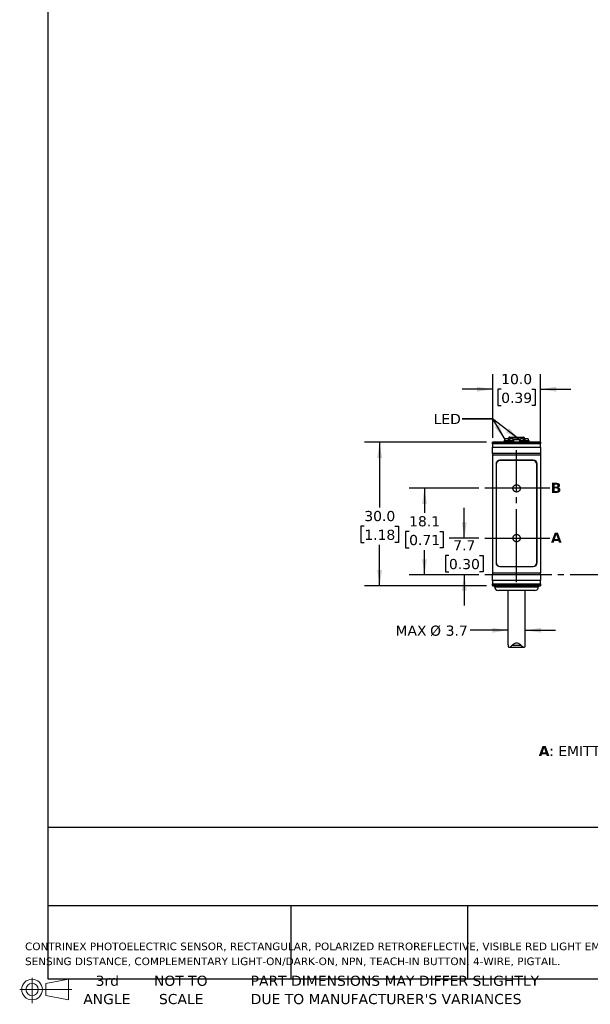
# Model space of a CAD drawing. Header units: millimetres. Extents: x 7 to 546, y 7 to 419.
# Tile 1 of 6: x 7 to 126, y 7 to 213. Entities that reach past the tile are written whole.
import ezdxf

# ---------------------------------------------------------------- set-up
doc = ezdxf.new("R2010")
doc.units = ezdxf.units.MM
doc.linetypes.add('SLD-Center', pattern=[19.05, 15.24, -1.27, 1.27, -1.27])
doc.linetypes.add('SLD-Solid', pattern=[0])
doc.layers.add('CENTER', color=40, linetype='SLD-Center')
doc.layers.add('DIMENSIONS', color=140, linetype='SLD-Solid', lineweight=25)
doc.layers.add('TEXT', color=140, linetype='SLD-Solid', lineweight=25)
doc.styles.add('SLDTEXTSTYLE0', font='VERDANAB.TTF')
doc.styles.add('SLDTEXTSTYLE1', font='VERDANA.TTF')
doc.styles.get("Standard").update_dxf_attribs({"font": 'VERDANA.TTF'})
doc.dimstyles.new('SLDDIMSTYLE0', dxfattribs={"dimtxt": 2.158008, "dimasz": 3.302, "dimexe": 0, "dimexo": 0.0625, "dimgap": 0.539502, "dimtad": 0, "dimtih": 1, "dimtoh": 1, "dimrnd": 1e-09, "dimzin": 12, "dimdsep": 46, "dimtxsty": 'SLDTEXTSTYLE1', "dimsah": 1, "dimcen": 0.09, "dimadec": 0, "dimazin": 3, "dimtfac": 1, "dimtmove": 0, "dimatfit": 0, "dimfxl": 0, "dimfrac": 2, "dimtolj": 1, "dimtzin": 12, "dimarcsym": 0})
doc.dimstyles.new('SLDDIMSTYLE1', dxfattribs={"dimtxt": 2.158008, "dimasz": 3.302, "dimexe": 0, "dimexo": 0.0625, "dimgap": 0.539502, "dimtad": 0, "dimtih": 1, "dimtoh": 1, "dimrnd": 1e-09, "dimzin": 12, "dimdsep": 46, "dimtxsty": 'SLDTEXTSTYLE1', "dimsah": 1, "dimcen": 0.09, "dimadec": 0, "dimazin": 3, "dimtfac": 1, "dimtofl": 0, "dimtmove": 0, "dimatfit": 3, "dimfxl": 0, "dimfrac": 2, "dimtolj": 1, "dimtzin": 12, "dimarcsym": 0})
doc.dimstyles.new('SLDDIMSTYLE2', dxfattribs={"dimtxt": 2.158008, "dimasz": 3.302, "dimexe": 0, "dimexo": 0.0625, "dimgap": 0.539502, "dimtad": 0, "dimtih": 1, "dimtoh": 1, "dimrnd": 1e-09, "dimzin": 4, "dimdsep": 46, "dimtxsty": 'SLDTEXTSTYLE1', "dimsah": 1, "dimcen": 0.09, "dimadec": 0, "dimazin": 1, "dimtfac": 1, "dimtmove": 0, "dimatfit": 0, "dimfxl": 0, "dimfrac": 2, "dimtolj": 1, "dimtzin": 12, "dimarcsym": 0})
doc.dimstyles.new('SLDDIMSTYLE4', dxfattribs={"dimtxt": 2.158008, "dimasz": 3.302, "dimexe": 0, "dimexo": 0.0625, "dimgap": 0.539502, "dimtad": 0, "dimtih": 1, "dimtoh": 1, "dimrnd": 1e-09, "dimzin": 4, "dimdsep": 46, "dimtxsty": 'SLDTEXTSTYLE1', "dimsah": 1, "dimcen": 0.09, "dimadec": 0, "dimazin": 1, "dimtfac": 1, "dimtofl": 0, "dimtmove": 0, "dimatfit": 3, "dimfxl": 0, "dimfrac": 2, "dimtolj": 1, "dimtzin": 12, "dimarcsym": 0})
doc.dimstyles.new('SLDDIMSTYLE5', dxfattribs={"dimtxt": 0.18, "dimasz": 3.302, "dimexe": 0, "dimexo": 0.0625, "dimgap": 0, "dimtad": 0, "dimtih": 1, "dimtoh": 1, "dimdec": 0, "dimrnd": 1e-09, "dimzin": 0, "dimdsep": 46, "dimtxsty": 'Standard', "dimsah": 1, "dimcen": 0.09, "dimadec": 0, "dimazin": 0, "dimtfac": 3.302, "dimtdec": 0, "dimtofl": 0, "dimtmove": 0, "dimatfit": 3, "dimfxl": 0, "dimfrac": 2, "dimtolj": 1, "dimtzin": 0, "dimarcsym": 0})

# ---------------------------------------------------------------- blocks, each defined once
blk = doc.blocks.new('Block11')
at = {"color": 7, "linetype": 'SLD-Solid', "lineweight": 18}
for p, q in [((2.59, 5.31), (2.59, 0)), ((5.48, 4.17), (10.18, 5.03)), ((5.48, 1.6), (5.48, 4.17)), ((10.18, 5.03), (10.18, 0.73)), ((0, 2.88), (10.87, 2.88)), ((5.48, 1.6), (10.18, 0.73))]:
    blk.add_line(p, q, dxfattribs=at)
for radius in [2.15, 1.29]:
    blk.add_circle((2.59, 2.88), radius, dxfattribs=at)
blk = doc.blocks.new('Block12')
at = {"color": 7, "linetype": 'Continuous'}
blk.add_blockref('Block11', (0, 0), dxfattribs=at)
blk = doc.blocks.new('SW_NOTE_0')
at = {"layer": 'TEXT', "color": 0, "attachment_point": 1}
for s, insert, char_height, style in [('A', (0, 2.69), 2.12, 'SLDTEXTSTYLE0'), (': EMITTER AXIS      ', (2.19, 2.69), 2.1167, 'SLDTEXTSTYLE1'), ('B', (30.97, 2.69), 2.12, 'SLDTEXTSTYLE0'), (': RECEIVER AXIS', (33.12, 2.69), 2.1167, 'SLDTEXTSTYLE1')]:
    blk.add_mtext(s, dxfattribs=dict(at, insert=insert, char_height=char_height, style=style))
blk = doc.blocks.new('SW_NOTE_0_1')
at = {"layer": 'TEXT', "color": 0, "char_height": 1.5875, "attachment_point": 1, "style": 'SLDTEXTSTYLE1'}
for s, insert in [('CONTRINEX PHOTOELECTRIC SENSOR, RECTANGULAR, POLARIZED RETROREFLECTIVE, VISIBLE RED LIGHT EMISSION, 20-4200MM ', (0, 2.02)), ('SENSING DISTANCE, COMPLEMENTARY LIGHT-ON/DARK-ON, NPN, TEACH-IN BUTTON, 4-WIRE, PIGTAIL.', (0, -1.1))]:
    blk.add_mtext(s, dxfattribs=dict(at, insert=insert))
blk = doc.blocks.new('SW_NOTE_0_4')
at = {"layer": 'TEXT', "color": 0, "char_height": 2.1167, "attachment_point": 1, "style": 'SLDTEXTSTYLE1'}
for s, insert in [('PART DIMENSIONS MAY DIFFER SLIGHTLY ', (0, 2.69)), ("DUE TO MANUFACTURER'S VARIANCES", (0, -1.13))]:
    blk.add_mtext(s, dxfattribs=dict(at, insert=insert))
blk = doc.blocks.new('SW_NOTE_0_5')
at = {"layer": 'TEXT', "color": 0, "char_height": 2.117, "attachment_point": 2, "style": 'SLDTEXTSTYLE1'}
for s, insert in [('NOT TO', (5.26, 2.69)), ('SCALE', (5.35, -1.13))]:
    blk.add_mtext(s, dxfattribs=dict(at, insert=insert))
blk = doc.blocks.new('SW_NOTE_0_6')
at = {"layer": 'TEXT', "color": 0, "char_height": 2.117, "attachment_point": 2, "style": 'SLDTEXTSTYLE1'}
for s, insert in [('3rd', (2.32, 2.69)), ('ANGLE', (2.22, -1.13))]:
    blk.add_mtext(s, dxfattribs=dict(at, insert=insert))
blk = doc.blocks.new('_D')
at = {"layer": 'DIMENSIONS'}
for p, q in [((99.78, 104.71), (99.78, 111.06)), ((102.82, 104.71), (96.6, 104.71)), ((96.57, 101.09), (95.85, 101.09)), ((95.85, 101.09), (95.85, 97.66)), ((102.98, 101.09), (103.71, 101.09)), ((103.71, 101.09), (103.71, 97.66)), ((95.85, 97.66), (96.57, 97.66)), ((102.82, 97.01), (96.6, 97.01)), ((99.78, 97.01), (99.78, 90.66)), ((103.71, 97.66), (102.98, 97.66))]:
    blk.add_line(p, q, dxfattribs=at)
for points in [[(99.78, 104.71), (100.29, 108.01), (99.27, 108.01)], [(99.78, 97.01), (99.27, 93.71), (100.29, 93.71)]]:
    blk.add_solid(points, dxfattribs=at)
at = {"layer": 'DIMENSIONS', "char_height": 2.117, "attachment_point": 1, "style": 'SLDTEXTSTYLE1'}
for s, insert in [('7.7', (97.47, 104.26)), ('0.30', (96.57, 100.35))]:
    blk.add_mtext(s, dxfattribs=dict(at, insert=insert))
blk = doc.blocks.new('_D_1')
at = {"layer": 'DIMENSIONS'}
for p, q in [((102.82, 115.11), (88.28, 115.11)), ((91.46, 115.11), (91.46, 110.02)), ((88.25, 106.11), (87.52, 106.11)), ((87.52, 106.11), (87.52, 102.68)), ((94.66, 106.11), (95.39, 106.11)), ((95.39, 106.11), (95.39, 102.68)), ((87.52, 102.68), (88.25, 102.68)), ((91.46, 97.01), (91.46, 102.2)), ((95.39, 102.68), (94.66, 102.68)), ((102.82, 97.01), (88.28, 97.01))]:
    blk.add_line(p, q, dxfattribs=at)
for points in [[(91.46, 115.11), (90.95, 111.81), (91.96, 111.81)], [(91.46, 97.01), (91.96, 100.31), (90.95, 100.31)]]:
    blk.add_solid(points, dxfattribs=at)
at = {"layer": 'DIMENSIONS', "char_height": 2.117, "attachment_point": 1, "style": 'SLDTEXTSTYLE1'}
for s, insert in [('18.1', (88.25, 109.28)), ('0.71', (88.25, 105.37))]:
    blk.add_mtext(s, dxfattribs=dict(at, insert=insert))
blk = doc.blocks.new('_D_10')
at = {"layer": 'DIMENSIONS'}
for p, q in [((104.44, 124.76), (78.91, 124.76)), ((82.08, 124.76), (82.08, 111.12)), ((78.88, 107.2), (78.15, 107.2)), ((78.15, 107.2), (78.15, 103.77)), ((85.29, 107.2), (86.01, 107.2)), ((86.01, 107.2), (86.01, 103.77)), ((78.15, 103.77), (78.88, 103.77)), ((82.08, 94.76), (82.08, 103.29)), ((86.01, 103.77), (85.29, 103.77)), ((104.44, 94.76), (78.91, 94.76))]:
    blk.add_line(p, q, dxfattribs=at)
for points in [[(82.08, 124.76), (81.57, 121.46), (82.59, 121.46)], [(82.08, 94.76), (82.59, 98.06), (81.57, 98.06)]]:
    blk.add_solid(points, dxfattribs=at)
at = {"layer": 'DIMENSIONS', "char_height": 2.117, "attachment_point": 1, "style": 'SLDTEXTSTYLE1'}
for s, insert in [('30.0', (78.88, 110.38)), ('1.18', (78.88, 106.46))]:
    blk.add_mtext(s, dxfattribs=dict(at, insert=insert))
blk = doc.blocks.new('_D_11')
at = {"layer": 'DIMENSIONS'}
for p, q in [((108.91, 85.46), (100.99, 85.46)), ((112.51, 85.46), (118.86, 85.46))]:
    blk.add_line(p, q, dxfattribs=at)
for points in [[(108.91, 85.46), (105.61, 85.97), (105.61, 84.96)], [(112.51, 85.46), (115.81, 84.96), (115.81, 85.97)]]:
    blk.add_solid(points, dxfattribs=at)
at = {"layer": 'DIMENSIONS', "char_height": 2.117, "attachment_point": 1, "style": 'SLDTEXTSTYLE1'}
for s, insert in [('MAX ', (85.4, 86.44)), ('%%c', (92.63, 86.44)), ('3.7', (95.89, 86.44))]:
    blk.add_mtext(s, dxfattribs=dict(at, insert=insert))
blk = doc.blocks.new('_D_12')
at = {"layer": 'DIMENSIONS'}
for p, q in [((105.71, 125.65), (105.71, 138.98)), ((115.71, 123.78), (115.71, 138.98)), ((105.71, 135.81), (99.36, 135.81)), ((107.49, 135.81), (106.76, 135.81)), ((106.76, 135.81), (106.76, 132.38)), ((113.9, 135.81), (114.62, 135.81)), ((114.62, 135.81), (114.62, 132.38)), ((115.71, 135.81), (122.06, 135.81)), ((106.76, 132.38), (107.49, 132.38)), ((114.62, 132.38), (113.9, 132.38))]:
    blk.add_line(p, q, dxfattribs=at)
for points in [[(105.71, 135.81), (102.41, 136.32), (102.41, 135.3)], [(115.71, 135.81), (119.01, 135.3), (119.01, 136.32)]]:
    blk.add_solid(points, dxfattribs=at)
at = {"layer": 'DIMENSIONS', "char_height": 2.117, "attachment_point": 1, "style": 'SLDTEXTSTYLE1'}
for s, insert in [('10.0', (107.49, 138.98)), ('0.39', (107.49, 135.07))]:
    blk.add_mtext(s, dxfattribs=dict(at, insert=insert))

msp = doc.modelspace()

# ---------------------------------------------------------------- linework, layer by layer
for p, q in [((109.09, 125.707), (108.916, 125.407)), ((112.328, 125.707), (109.09, 125.707)), ((112.501, 125.407), (112.328, 125.707)), ((115.709, 124.757), (105.709, 124.757)), ((105.709, 124.757), (105.709, 124.724)), ((105.709, 124.724), (115.709, 124.724)), ((105.709, 124.384), (105.709, 124.724)), ((115.709, 124.384), (105.709, 124.384)), ((105.709, 124.384), (105.709, 123.672)), ((105.709, 123.672), (115.709, 123.672)), ((105.709, 122.382), (105.709, 123.672)), ((108.132, 125.077), (108.109, 125.032)), ((108.109, 125.032), (108.109, 124.757)), ((110.109, 125.032), (108.109, 125.032)), ((108.919, 125.407), (108.321, 125.407)), ((109.109, 125.077), (108.919, 125.407)), ((109.268, 125.354), (108.95, 125.354)), ((109.21, 125.254), (109.007, 125.254)), ((109.299, 125.407), (109.109, 125.077)), ((109.896, 125.407), (109.299, 125.407)), ((111.487, 125.354), (109.931, 125.354)), ((111.427, 125.254), (109.991, 125.254)), ((110.109, 125.032), (110.086, 125.077)), ((110.109, 124.757), (110.109, 125.032)), ((111.332, 125.077), (111.309, 125.032)), ((111.309, 125.032), (111.309, 124.757)), ((113.309, 125.032), (111.309, 125.032)), ((112.119, 125.407), (111.521, 125.407)), ((112.309, 125.077), (112.119, 125.407)), ((112.468, 125.354), (112.15, 125.354)), ((112.41, 125.254), (112.207, 125.254)), ((112.499, 125.407), (112.309, 125.077)), ((113.096, 125.407), (112.499, 125.407)), ((113.309, 125.032), (113.286, 125.077)), ((113.309, 124.757), (113.309, 125.032)), ((115.709, 124.757), (115.709, 124.724)), ((115.709, 124.724), (115.709, 124.384)), ((115.709, 123.672), (115.709, 124.384)), ((115.709, 123.672), (115.709, 122.382)), ((115.709, 122.382), (105.709, 122.382)), ((105.709, 122.382), (105.709, 122.127)), ((105.709, 122.127), (115.709, 122.127)), ((105.709, 122.127), (105.709, 97.387)), ((115.709, 122.382), (115.709, 122.127)), ((115.709, 122.127), (115.709, 97.387)), ((106.409, 120.157), (106.409, 99.557)), ((106.459, 120.107), (106.459, 99.607)), ((114.209, 120.957), (107.209, 120.957)), ((114.159, 120.907), (107.259, 120.907)), ((114.959, 99.607), (114.959, 120.107)), ((115.009, 99.557), (115.009, 120.157)), ((107.209, 98.757), (114.209, 98.757)), ((107.259, 98.807), (114.159, 98.807)), ((115.709, 97.387), (105.709, 97.387)), ((105.709, 97.387), (105.709, 97.132)), ((105.709, 97.132), (115.709, 97.132)), ((105.709, 95.842), (105.709, 97.132)), ((115.709, 97.132), (115.709, 97.387)), ((115.709, 97.132), (115.709, 95.842)), ((115.709, 95.842), (105.709, 95.842)), ((105.709, 95.842), (105.709, 95.13)), ((105.709, 95.13), (115.709, 95.13)), ((105.709, 94.79), (105.709, 95.13)), ((115.709, 94.79), (105.709, 94.79)), ((105.709, 94.79), (105.709, 94.757)), ((105.709, 94.757), (115.709, 94.757)), ((106.109, 94.757), (106.109, 94.557)), ((115.309, 94.557), (115.309, 94.757)), ((115.709, 95.13), (115.709, 95.842)), ((115.709, 95.13), (115.709, 94.79)), ((115.709, 94.79), (115.709, 94.757)), ((106.109, 94.557), (115.309, 94.557)), ((108.909, 93.757), (108.909, 82.412)), ((112.509, 82.412), (112.509, 93.757)), ((108.916, 82.412), (108.915, 82.247)), ((112.502, 82.247), (112.502, 82.412)), ((109.112, 81.907), (112.299, 81.907)), ((111.688, 82.247), (109.729, 82.247))]:
    msp.add_line(p, q)
for centre, radius, start, end in [((109.263, 125.607), 0.2, 90, 150), ((112.155, 125.607), 0.2, 30, 90), ((107.209, 120.157), 0.8, 90, 180), ((107.259, 120.107), 0.8, 90, 180), ((114.159, 120.107), 0.8, 0, 90), ((114.209, 120.157), 0.8, 0, 90), ((107.209, 99.557), 0.8, 180, 270), ((107.259, 99.607), 0.8, 180, 270), ((114.159, 99.607), 0.8, 270, 0), ((114.209, 99.557), 0.8, 270, 0), ((106.909, 94.557), 0.8, 180, 270), ((114.509, 94.557), 0.8, 270, 0)]:
    msp.add_arc(centre, radius, start, end)
for centre, start_param, end_param in [((109.109, 118.457), 0.3927394, 0.4949341), ((109.109, 118.457), 5.7882512, 5.8904459), ((112.309, 118.457), 0.3927394, 0.4949341), ((112.309, 118.457), 5.7882512, 5.8904459)]:
    msp.add_ellipse(centre, major_axis=(0, 7.523), ratio=0.2734697, start_param=start_param, end_param=end_param)
for points, knots in [([(109.263, 125.807), (109.263, 125.807), (109.911, 125.807), (111.507, 125.807), (112.155, 125.807), (112.155, 125.807)], [0, 0, 0, 0, 0.5, 0.5, 1, 1, 1, 1]), ([(114.509, 93.757), (114.509, 93.757), (112.806, 93.757), (108.611, 93.757), (106.909, 93.757), (106.909, 93.757)], [0, 0, 0, 0, 0.5, 0.5, 1, 1, 1, 1]), ([(109.729, 82.247), (109.851, 82.392), (109.986, 82.53), (110.229, 82.702), (110.316, 82.752), (110.506, 82.825), (110.608, 82.846), (110.812, 82.845), (110.914, 82.824), (111.102, 82.751), (111.19, 82.701), (111.431, 82.53), (111.567, 82.392), (111.688, 82.247)], [0, 0, 0, 0, 0.25, 0.25, 0.375, 0.375, 0.5, 0.5, 0.625, 0.625, 0.75, 0.75, 1, 1, 1, 1]), ([(108.915, 82.247), (108.923, 82.125), (108.941, 82.03), (109.019, 81.917), (109.08, 81.899), (109.233, 81.924), (109.325, 81.966), (109.52, 82.082), (109.625, 82.158), (109.729, 82.247)], [0, 0, 0, 0, 0.25, 0.25, 0.5, 0.5, 0.75, 0.75, 1, 1, 1, 1]), ([(111.688, 82.247), (111.792, 82.158), (111.896, 82.083), (112.044, 81.995), (112.091, 81.97), (112.18, 81.931), (112.222, 81.918), (112.337, 81.899), (112.398, 81.917), (112.476, 82.029), (112.495, 82.125), (112.502, 82.247)], [0, 0, 0, 0, 0.25, 0.25, 0.375, 0.375, 0.5, 0.5, 0.75, 0.75, 1, 1, 1, 1])]:
    msp.add_open_spline(points, degree=3, knots=knots)
at = {"layer": 'CENTER'}
for p, q in [((110.709, 95.499), (110.709, 123.066)), ((117.652, 115.107), (104.091, 115.107)), ((104.091, 104.707), (117.652, 104.707)), ((156.177, 97.007), (104.091, 97.007))]:
    msp.add_line(p, q, dxfattribs=at)
for centre in [(110.709, 115.097), (110.709, 104.706)]:
    msp.add_circle(centre, 0.762, dxfattribs=at)
at = {"layer": 'DIMENSIONS'}
msp.add_solid([(108.265, 125.319), (107.017, 128.418), (106.143, 127.899)], dxfattribs=at)
at = {"layer": 'TEXT'}
for p, q in [((12.7, 419.1), (12.7, 12.7)), ((546.1, 44.252), (12.7, 44.252)), ((546.1, 27.94), (12.7, 27.94)), ((63.5, 27.94), (63.5, 12.7)), ((100.423, 27.94), (100.423, 12.7)), ((12.7, 12.7), (546.1, 12.7))]:
    msp.add_line(p, q, dxfattribs=at)
at = {"layer": 'TEXT', "flags": 128}
msp.add_lwpolyline([(99.358, 129.628), (105.708, 129.628), (108.265, 125.319)], dxfattribs=at)

# ---------------------------------------------------------------- block references
at = {"layer": 'TEXT'}
for name, p in [('SW_NOTE_0', (115.335, 58.629)), ('SW_NOTE_0_1', (7.966, 18.217)), ('Block12', (6.838, 7.554)), ('SW_NOTE_0_6', (22.847, 10.635)), ('SW_NOTE_0_5', (35.257, 10.635)), ('SW_NOTE_0_4', (55.119, 10.635))]:
    msp.add_blockref(name, p, dxfattribs=at)

# ---------------------------------------------------------------- texts
at = {"layer": 'TEXT', "attachment_point": 1}
for s, insert, char_height, style in [('LED', (93.361, 130.655), 2.1167, 'SLDTEXTSTYLE1'), ('LED', (93.361, 130.655), 2.1167, 'SLDTEXTSTYLE1'), ('B', (117.867, 116.269), 2.117, 'SLDTEXTSTYLE0'), ('A', (117.893, 105.864), 2.117, 'SLDTEXTSTYLE0')]:
    msp.add_mtext(s, dxfattribs=dict(at, insert=insert, char_height=char_height, style=style))

# ---------------------------------------------------------------- dimensions: what is measured, and where the dimension line sits
at = {"layer": 'DIMENSIONS'}
dim = msp.add_linear_dim(base=(115.709, 135.809), p1=(105.709, 124.384), p2=(115.709, 122.507), dimstyle='SLDDIMSTYLE2', dxfattribs=at)
dim.commit()
dim.dimension.update_dxf_attribs({"geometry": '_D_12', "text_midpoint": (110.692, 135.809), "dimtype": 160})
for base, p1, p2, dimstyle, picture, middle in [((82.083, 124.757), (105.709, 94.757), (105.709, 124.757), 'SLDDIMSTYLE4', '_D_10', (82.083, 107.204)), ((91.456, 115.107), (104.091, 97.007), (104.091, 115.107), 'SLDDIMSTYLE1', '_D_1', (91.456, 106.108)), ((99.777, 97.007), (104.091, 104.707), (104.091, 97.007), 'SLDDIMSTYLE0', '_D', (99.777, 101.093))]:
    dim = msp.add_linear_dim(base=base, p1=p1, p2=p2, angle=90, dimstyle=dimstyle, dxfattribs=at)
    dim.commit()
    dim.dimension.update_dxf_attribs({"geometry": picture, "text_midpoint": middle, "dimtype": 160})
dim = msp.add_linear_dim(base=(112.509, 85.464), p1=(108.909, 82.421), p2=(112.509, 82.421), text='MAX %%c3.7', dimstyle='SLDDIMSTYLE0', dxfattribs=at)
dim.commit()
dim.dimension.update_dxf_attribs({"geometry": '_D_11', "text_midpoint": (92.953, 85.464), "dimtype": 160})

# ---------------------------------------------------------------- leaders
at = {"layer": 'TEXT'}
msp.add_leader([(111.405, 125.215), (105.708, 129.628), (99.358, 129.628)], dimstyle='SLDDIMSTYLE5', dxfattribs=at)

doc.saveas('drawing.dxf')
